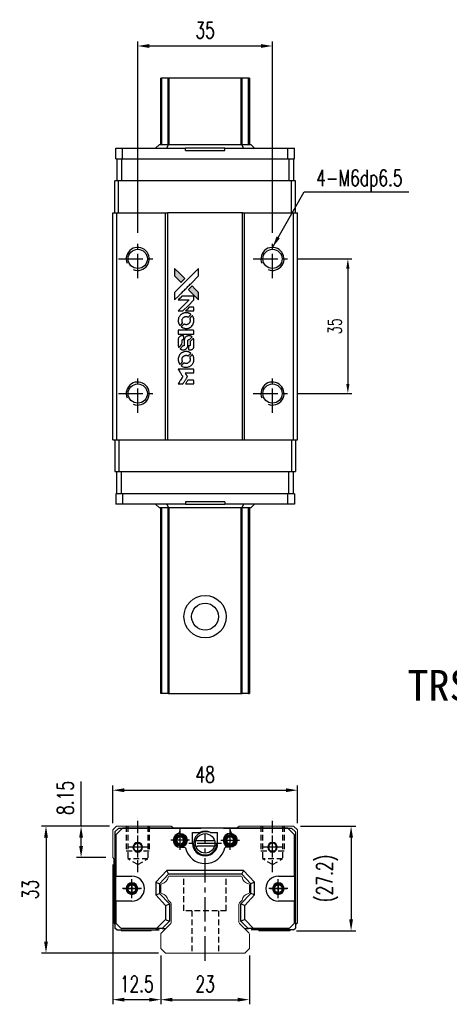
# Model space of a CAD drawing. Header units: millimetres. Extents: x 300 to 605, y 283 to 544.
# Tile 1 of 2: x 300 to 411, y 288 to 544. Entities that reach past the tile are written whole.
import ezdxf
from ezdxf.enums import TextEntityAlignment as Align

# ---------------------------------------------------------------- set-up
doc = ezdxf.new("R2010")
doc.units = ezdxf.units.MM
doc.header["$PDSIZE"] = -1
doc.linetypes.add('CENTER', pattern=[10.16, 6.35, -1.27, 1.27, -1.27])
doc.linetypes.add('DASHED', pattern=[0.75, 0.5, -0.25])
for name, color, linetype in [('2', 7, 'Continuous'), ('CHA', 7, 'Continuous'), ('CL', 1, 'CENTER'), ('DIM', 4, 'Continuous'), ('HID', 2, 'DASHED'), ('OUT', 3, 'Continuous'), ('中心線', 1, 'CENTER')]:
    doc.layers.add(name, color=color, linetype=linetype)
doc.styles.add('DIM-7', font='SIMPLEX.shx', dxfattribs={"width": 0.7, "bigfont": 'chineset.shx'})
doc.styles.add('T', font='kaiu.ttf')
doc.dimstyles.new('CNS', dxfattribs={"dimtxt": 3.5, "dimasz": 2.5, "dimexe": 1, "dimexo": 1.5, "dimgap": 0.09, "dimtad": 0, "dimdsep": 46, "dimtxsty": 'DIM-7', "dimcen": 0.09, "dimclrd": 4, "dimclre": 4, "dimclrt": 4, "dimadec": 0, "dimazin": 0, "dimtfac": 1, "dimtix": 1, "dimtmove": 2, "dimatfit": 3, "dimfxl": 1, "dimtvp": 0.971429, "dimtolj": 1, "dimarcsym": 0})

# ---------------------------------------------------------------- blocks, each defined once
blk = doc.blocks.new('*D60')
at = {"layer": 'DEFPOINTS', "color": 0}
for p in [(330.53, 537.13), (330.53, 486.79), (365.53, 486.79)]:
    blk.add_point(p, dxfattribs=at)
at = {"layer": 'DIM', "color": 7, "lineweight": -2}
for p, q in [((330.53, 488.59), (330.53, 538.33)), ((365.53, 488.59), (365.53, 538.33)), ((362.53, 537.13), (333.53, 537.13))]:
    blk.add_line(p, q, dxfattribs=at)
at = {"layer": 'DIM', "color": 7}
for points in [[(333.53, 537.63), (333.53, 536.63), (330.53, 537.13)], [(362.53, 537.63), (362.53, 536.63), (365.53, 537.13)]]:
    blk.add_solid(points, dxfattribs=at)
at = {"layer": 'DIM', "color": 7, "insert": (348.03, 541.21), "char_height": 4.2, "attachment_point": 5, "style": 'DIM-7'}
blk.add_mtext('\\A1;35', dxfattribs=at)
blk = doc.blocks.new('*D61')
at = {"layer": 'DEFPOINTS', "color": 0}
for p in [(372.03, 343.67), (324.03, 333.34), (372.03, 333.34)]:
    blk.add_point(p, dxfattribs=at)
at = {"layer": 'DIM', "color": 7, "lineweight": -2}
for p, q in [((324.03, 335.14), (324.03, 344.87)), ((327.03, 343.67), (369.03, 343.67)), ((372.03, 335.14), (372.03, 344.87))]:
    blk.add_line(p, q, dxfattribs=at)
at = {"layer": 'DIM', "color": 7}
for points in [[(327.03, 344.17), (327.03, 343.17), (324.03, 343.67)], [(369.03, 344.17), (369.03, 343.17), (372.03, 343.67)]]:
    blk.add_solid(points, dxfattribs=at)
at = {"layer": 'DIM', "color": 7, "insert": (348.03, 347.75), "char_height": 4.2, "attachment_point": 5, "style": 'DIM-7'}
blk.add_mtext('\\A1;48', dxfattribs=at)
blk = doc.blocks.new('*D62')
at = {"layer": 'DEFPOINTS', "color": 0}
for p in [(325.03, 334.34), (315.81, 326.19), (324.03, 326.19)]:
    blk.add_point(p, dxfattribs=at)
at = {"layer": 'DIM', "color": 7, "lineweight": -2}
for p, q in [((315.81, 334.34), (315.81, 345.96)), ((323.23, 334.34), (314.61, 334.34)), ((315.81, 329.19), (315.81, 331.34)), ((322.23, 326.19), (314.61, 326.19))]:
    blk.add_line(p, q, dxfattribs=at)
at = {"layer": 'DIM', "color": 7}
for points in [[(315.31, 331.34), (316.31, 331.34), (315.81, 334.34)], [(315.31, 329.19), (316.31, 329.19), (315.81, 326.19)]]:
    blk.add_solid(points, dxfattribs=at)
at = {"layer": 'DIM', "color": 7, "insert": (311.73, 341.65), "char_height": 4.2, "attachment_point": 5, "rotation": 90, "style": 'DIM-7'}
blk.add_mtext('\\A1;8.15', dxfattribs=at)
blk = doc.blocks.new('*D63')
at = {"layer": 'DEFPOINTS', "color": 0}
for p in [(325.03, 334.34), (306.7, 301.34), (337.75, 301.34)]:
    blk.add_point(p, dxfattribs=at)
at = {"layer": 'DIM', "color": 7, "lineweight": -2}
for p, q in [((323.23, 334.34), (305.5, 334.34)), ((306.7, 331.34), (306.7, 304.34)), ((335.95, 301.34), (305.5, 301.34))]:
    blk.add_line(p, q, dxfattribs=at)
at = {"layer": 'DIM', "color": 7}
for points in [[(306.2, 331.34), (307.2, 331.34), (306.7, 334.34)], [(306.2, 304.34), (307.2, 304.34), (306.7, 301.34)]]:
    blk.add_solid(points, dxfattribs=at)
at = {"layer": 'DIM', "color": 7, "insert": (302.62, 317.84), "char_height": 4.2, "attachment_point": 5, "rotation": 90, "style": 'DIM-7'}
blk.add_mtext('\\A1;33', dxfattribs=at)
blk = doc.blocks.new('*D64')
at = {"layer": 'DEFPOINTS', "color": 0}
for p in [(371.03, 334.34), (369.98, 307.14), (385.95, 307.14)]:
    blk.add_point(p, dxfattribs=at)
at = {"layer": 'DIM', "color": 7, "lineweight": -2}
for p, q in [((372.83, 334.34), (387.15, 334.34)), ((385.95, 331.34), (385.95, 310.14)), ((371.78, 307.14), (387.15, 307.14))]:
    blk.add_line(p, q, dxfattribs=at)
at = {"layer": 'DIM', "color": 7}
for points in [[(385.45, 331.34), (386.45, 331.34), (385.95, 334.34)], [(385.45, 310.14), (386.45, 310.14), (385.95, 307.14)]]:
    blk.add_solid(points, dxfattribs=at)
at = {"layer": 'DIM', "color": 7, "insert": (379.74, 320.74), "char_height": 4.2, "attachment_point": 5, "rotation": 90, "style": 'DIM-7'}
blk.add_mtext('\\A1;(27.2)', dxfattribs=at)
blk = doc.blocks.new('*D65')
at = {"layer": 'DEFPOINTS', "color": 0}
for p in [(336.53, 302.54), (359.53, 302.54), (359.53, 289.22)]:
    blk.add_point(p, dxfattribs=at)
at = {"layer": 'DIM', "color": 7, "lineweight": -2}
for p, q in [((336.53, 300.74), (336.53, 288.02)), ((359.53, 300.74), (359.53, 288.02)), ((339.53, 289.22), (356.53, 289.22))]:
    blk.add_line(p, q, dxfattribs=at)
at = {"layer": 'DIM', "color": 7}
for points in [[(339.53, 289.72), (339.53, 288.72), (336.53, 289.22)], [(356.53, 289.72), (356.53, 288.72), (359.53, 289.22)]]:
    blk.add_solid(points, dxfattribs=at)
at = {"layer": 'DIM', "color": 7, "insert": (348.03, 293.3), "char_height": 4.2, "attachment_point": 5, "style": 'DIM-7'}
blk.add_mtext('\\A1;23', dxfattribs=at)
blk = doc.blocks.new('*D66')
at = {"layer": 'DEFPOINTS', "color": 0}
for p in [(324.03, 326.19), (336.53, 302.54), (324.03, 289.22)]:
    blk.add_point(p, dxfattribs=at)
at = {"layer": 'DIM', "color": 7, "lineweight": -2}
for p, q in [((324.03, 324.39), (324.03, 288.02)), ((336.53, 300.74), (336.53, 288.02)), ((333.53, 289.22), (327.03, 289.22))]:
    blk.add_line(p, q, dxfattribs=at)
at = {"layer": 'DIM', "color": 7}
for points in [[(327.03, 289.72), (327.03, 288.72), (324.03, 289.22)], [(333.53, 289.72), (333.53, 288.72), (336.53, 289.22)]]:
    blk.add_solid(points, dxfattribs=at)
at = {"layer": 'DIM', "color": 7, "insert": (330.28, 293.3), "char_height": 4.2, "attachment_point": 5, "style": 'DIM-7'}
blk.add_mtext('\\A1;12.5', dxfattribs=at)
blk = doc.blocks.new('*D111')
at = {"layer": 'DEFPOINTS', "color": 0}
for p in [(370.53, 481.79), (370.53, 446.79), (385.11, 446.79)]:
    blk.add_point(p, dxfattribs=at)
at = {"layer": 'DIM', "color": 7, "lineweight": -2}
for p, q in [((372.03, 481.79), (386.11, 481.79)), ((385.11, 479.29), (385.11, 449.29)), ((372.03, 446.79), (386.11, 446.79))]:
    blk.add_line(p, q, dxfattribs=at)
at = {"layer": 'DIM', "color": 7}
for points in [[(384.69, 479.29), (385.53, 479.29), (385.11, 481.79)], [(384.69, 449.29), (385.53, 449.29), (385.11, 446.79)]]:
    blk.add_solid(points, dxfattribs=at)
at = {"layer": 'DIM', "color": 7, "insert": (381.71, 464.29), "char_height": 3.5, "attachment_point": 5, "rotation": 90, "style": 'DIM-7'}
blk.add_mtext('\\A1;35', dxfattribs=at)
blk = doc.blocks.new('MOSIONX logo(完整正式版)')
h = blk.add_hatch(color=22)
h.dxf.hatch_style = 1
h.paths.add_polyline_path([(340.1, 479.3), (340.1, 478.33), (340.1, 477.36), (340.94, 476.52, 0.000288), (341.26, 476.2, 0.000479), (341.54, 475.93, 0.000013), (341.78, 475.69, 0.197177), (341.79, 475.69, 0.197497), (341.79, 475.69, 0.00004), (341.93, 475.83, 0.000834), (342.09, 475.98, 0.000506), (342.27, 476.17), (342.75, 476.65), (341.43, 477.97)])
h.paths.add_polyline_path([(344.64, 474.76), (344.16, 474.28, 0.000476), (343.97, 474.09, 0.000789), (343.82, 473.93, 0.000035), (343.68, 473.79, 0.19758), (343.68, 473.79, 0.198396), (343.68, 473.79, 0.000019), (343.87, 473.59, 0.000582), (344.08, 473.38, 0.000351), (344.33, 473.13, 0.000108), (345.4, 472.07, 0.000692), (345.94, 471.53, 0.000077), (346.31, 471.16, 0.197527), (346.33, 471.16, 0.410181), (346.33, 471.16, 0.000493), (346.33, 471.36, 0.002424), (346.34, 471.64, 0.000529), (346.34, 472.11), (346.34, 473.06), (345.49, 473.91)])
at = {"color": 22}
for points in [[(340.94, 476.52, 0.000288), (341.26, 476.2, 0.000479), (341.54, 475.93, 0.000013), (341.78, 475.69, 0.197177), (341.79, 475.69, 0.197497), (341.79, 475.69, 0.00004), (341.93, 475.83, 0.000836), (342.09, 475.98, 0.000505), (342.27, 476.17), (342.75, 476.65), (341.43, 477.97), (340.1, 479.3), (340.1, 478.33), (340.1, 477.36)], [(341.26, 472.3, -0.000056), (341.85, 472.88, -0.000021), (342.66, 473.69, -0.000021), (343.55, 474.58, -0.000025), (344.38, 475.41), (346.34, 477.36), (346.33, 478.32), (346.33, 479.29), (345.02, 477.99, 0.000274), (344.39, 477.36, 0.000123), (343.57, 476.54, 0.000121), (342.69, 475.67, 0.000165), (341.9, 474.88), (340.1, 473.08), (340.1, 472.11), (340.1, 471.13)], [(344.33, 473.13, 0.000108), (345.4, 472.07, 0.000692), (345.94, 471.53, 0.000077), (346.31, 471.16, 0.197527), (346.33, 471.16, 0.410182), (346.33, 471.16, 0.000493), (346.33, 471.36, 0.002424), (346.34, 471.64, 0.000529), (346.34, 472.11), (346.34, 473.06), (345.49, 473.91), (344.64, 474.76), (344.16, 474.28, 0.000476), (343.97, 474.09, 0.000789), (343.82, 473.93, 0.000035), (343.68, 473.79, 0.19758), (343.68, 473.79, 0.198396), (343.68, 473.79, 0.000019), (343.87, 473.59, 0.000582), (344.08, 473.38, 0.000351)], [(341.64, 468.27), (342.26, 468.27), (343.7, 469.7), (345.13, 471.14), (345.13, 471.54, 0.0008), (345.13, 471.8, 0.010795), (345.13, 471.9, 0.030495), (345.12, 471.95, 0.080372), (345.11, 471.98, 0.03816), (345.09, 472.02, 0.041799), (345.06, 472.05, 0.042486), (345.03, 472.07, 0.042078), (345, 472.09, 0.099276), (344.95, 472.1, 0.003302), (344.75, 472.1, 0.002586), (344.4, 472.1, 0.000204), (343.47, 472.1), (341.98, 472.1), (341.51, 471.62), (341.03, 471.14), (342.46, 471.14), (343.89, 471.13), (342.47, 469.73, 0.000253), (341.93, 469.19, 0.000412), (341.47, 468.73, 0.000041), (341.06, 468.31, 0.041338), (341.04, 468.29), (341.02, 468.27)], [(344.05, 468.27), (345.14, 468.27), (345.13, 468.67), (345.13, 469.07), (345.1, 469.12, 0.03146), (345.09, 469.14, 0.026444), (345.07, 469.16, 0.026444), (345.05, 469.18, 0.031457), (345.03, 469.2), (344.98, 469.23), (344.44, 469.23), (343.91, 469.23), (343.44, 468.76, 0.000745), (343.26, 468.57, 0.001228), (343.11, 468.42, 0.000087), (342.97, 468.28, 0.195134), (342.97, 468.27, 0.412117), (342.97, 468.27, 0.000048), (343.29, 468.27, 0.00109), (343.64, 468.27, 0.000653)], [(341.05, 465.52, 0.023681), (341.08, 465.35, 0.022402), (341.12, 465.18, 0.021929), (341.18, 465.01, 0.020503), (341.25, 464.85, 0.013745), (341.3, 464.75, 0.009767), (341.37, 464.65, 0.009658), (341.43, 464.55, 0.027804), (341.47, 464.49), (341.49, 464.47), (341.79, 464.77, 0.002053), (341.94, 464.91, 0.006738), (342.03, 465.01, 0.007826), (342.09, 465.08, 0.063909), (342.12, 465.11, 0.061532), (342.14, 465.17, 0.068674), (342.14, 465.22, 0.052072), (342.13, 465.29, 0.019648), (342.1, 465.38, -0.018366), (342.07, 465.48, -0.0288), (342.05, 465.58, -0.029061), (342.04, 465.68, -0.019155), (342.04, 465.79, -0.053809), (342.07, 466.03, -0.058833), (342.16, 466.25, -0.058566), (342.29, 466.44, -0.052525), (342.47, 466.61, -0.044733), (342.63, 466.7, -0.040573), (342.8, 466.77, -0.041123), (342.98, 466.81, -0.04951), (343.15, 466.81, -0.017369), (343.23, 466.81, -0.024255), (343.3, 466.79, -0.023787), (343.37, 466.77, -0.015798), (343.45, 466.74, 0.010631), (343.5, 466.72, 0.033653), (343.54, 466.71, 0.037806), (343.57, 466.71, 0.016307), (343.61, 466.71, 0.068179), (343.7, 466.72, 0.095747), (343.77, 466.76, 0.033418), (343.86, 466.84, 0.002133), (344.12, 467.1, 0.001452), (344.26, 467.24, 0.012393), (344.32, 467.31, 0.020479), (344.35, 467.35, 0.344362), (344.35, 467.37, 0.074287), (344.32, 467.4, 0.005454), (344.21, 467.47, 0.008391), (344.09, 467.54, 0.017097), (344, 467.59, 0.027375), (343.8, 467.67, 0.02835), (343.6, 467.73, 0.027723), (343.39, 467.77, 0.023913), (343.17, 467.79, 0.027047), (342.9, 467.78, 0.031685), (342.65, 467.74, 0.032425), (342.41, 467.68, 0.031013), (342.18, 467.58, 0.037914), (341.9, 467.42, 0.040153), (341.66, 467.22, 0.039834), (341.45, 466.98, 0.036173), (341.28, 466.7, 0.040752), (341.16, 466.43, 0.035885), (341.08, 466.14, 0.035491), (341.05, 465.83, 0.037615)], [(341.89, 464.09, 0.018008), (341.98, 464.03, 0.009842), (342.09, 463.96, 0.009807), (342.2, 463.9, 0.015716), (342.31, 463.86, 0.048467), (342.67, 463.74, 0.045841), (343.06, 463.7, 0.046006), (343.45, 463.72, 0.049638), (343.82, 463.82, 0.064819), (344.29, 464.07, 0.06695), (344.68, 464.44, 0.066691), (344.96, 464.89, 0.063505), (345.12, 465.41, 0.03135), (345.14, 465.55, 0.010439), (345.14, 465.74, 0.010391), (345.14, 465.94, 0.032408), (345.12, 466.07, 0.015696), (345.09, 466.22, 0.018095), (345.05, 466.37, 0.018551), (345, 466.51, 0.018352), (344.94, 466.64, 0.015568), (344.89, 466.73, 0.009832), (344.83, 466.83, 0.009795), (344.77, 466.93, 0.023727), (344.72, 466.99), (344.7, 467.02), (344.4, 466.72, 0.001528), (344.23, 466.56, 0.010022), (344.15, 466.47, 0.019586), (344.11, 466.42, 0.061865), (344.08, 466.38, 0.055054), (344.06, 466.31, 0.061607), (344.05, 466.25, 0.048725), (344.07, 466.18, 0.020221), (344.09, 466.08, -0.017722), (344.12, 465.97, -0.02685), (344.14, 465.88, -0.02759), (344.15, 465.79, -0.020233), (344.15, 465.69, -0.04793), (344.12, 465.49, -0.048386), (344.06, 465.3, -0.047866), (343.95, 465.13, -0.044964), (343.82, 464.98, -0.04333), (343.66, 464.85, -0.050921), (343.49, 464.75, -0.051473), (343.3, 464.7, -0.0459), (343.1, 464.68, -0.019014), (343.01, 464.68, -0.024114), (342.92, 464.7, -0.025081), (342.83, 464.71, -0.023892), (342.75, 464.74, 0.008624), (342.68, 464.77, 0.026486), (342.64, 464.78, 0.035074), (342.6, 464.79, 0.02756), (342.56, 464.79, 0.087163), (342.49, 464.77, 0.073291), (342.42, 464.74, 0.028074), (342.33, 464.66, 0.002594), (342.12, 464.44), (341.81, 464.14)], [(343.09, 462.26), (345.13, 462.26), (345.13, 462.66), (345.13, 463.06), (345.11, 463.11, 0.071429), (345.08, 463.15, 0.054799), (345.04, 463.19, 0.053585), (344.99, 463.21, 0.060698), (344.94, 463.23, 0.033975), (344.85, 463.23, 0.000112), (343.81, 463.23, 0.000726), (342.8, 463.23, 0.001084), (341.91, 463.22), (341.04, 463.22), (341.04, 462.74), (341.04, 462.26)], [(341.05, 459.27, 0.018538), (341.06, 459.21, 0.010695), (341.07, 459.13, 0.01068), (341.09, 459.06, 0.017678), (341.11, 459, 0.013849), (341.13, 458.93, 0.011814), (341.16, 458.86, 0.004513), (341.19, 458.79, 0.290035), (341.2, 458.79, 0.196418), (341.21, 458.79, 0.000124), (341.33, 458.91, 0.001477), (341.46, 459.04, 0.000898), (341.62, 459.19), (342.02, 459.6), (342.03, 460.11, -0.001471), (342.03, 460.5, -0.028714), (342.04, 460.62, -0.097073), (342.06, 460.68, -0.084199), (342.11, 460.74, -0.042698), (342.14, 460.77, -0.053912), (342.18, 460.79, -0.051004), (342.22, 460.8, -0.032967), (342.28, 460.8, 0.00807), (342.3, 460.8, 0.003023), (342.34, 460.8, 0.002994), (342.38, 460.8, 0.003629), (342.41, 460.81), (342.5, 460.81), (342.5, 461.2, 0.001618), (342.5, 461.39, 0.005206), (342.5, 461.51, 0.00535), (342.5, 461.6, 0.060675), (342.49, 461.63, 0.048484), (342.48, 461.65, 0.02389), (342.47, 461.67, 0.022812), (342.45, 461.7, 0.02462), (342.44, 461.72, 0.061781), (342.39, 461.76, 0.080179), (342.33, 461.78, 0.048561), (342.26, 461.79, 0.010021), (342.12, 461.79, 0.016602), (341.94, 461.78, 0.031409), (341.79, 461.77, 0.036474), (341.67, 461.73, 0.03439), (341.54, 461.68, 0.065928), (341.35, 461.54, 0.069066), (341.2, 461.37, 0.065697), (341.1, 461.15, 0.051559), (341.05, 460.89, 0.020904), (341.05, 460.75, 0.000451), (341.04, 460.08, 0.000419), (341.04, 459.4, 0.022759)], [(341.58, 458.37, 0.023289), (341.68, 458.31, 0.026845), (341.77, 458.26, 0.026047), (341.88, 458.22, 0.019751), (342, 458.19, 0.013249), (342.07, 458.17, 0.025169), (342.12, 458.17, 0.016532), (342.19, 458.16, 0.002937), (342.32, 458.16, 0.003317), (342.44, 458.16, 0.011808), (342.51, 458.17, 0.01777), (342.57, 458.17, 0.021476), (342.62, 458.18, 0.04325), (342.83, 458.25, 0.045753), (343.03, 458.35, 0.04649), (343.2, 458.49, 0.047672), (343.35, 458.65, 0.025315), (343.39, 458.72, 0.015208), (343.44, 458.81, 0.01512), (343.48, 458.9, 0.022488), (343.51, 458.98, 0.027857), (343.55, 459.11, 0.034138), (343.56, 459.24, 0.014286), (343.57, 459.42, 0.00124), (343.57, 459.9, -0.00103), (343.57, 460.2, -0.002552), (343.57, 460.41, -0.001594), (343.58, 460.58, -0.047676), (343.58, 460.62, -0.085307), (343.61, 460.69, -0.097789), (343.66, 460.74, -0.085947), (343.73, 460.78, -0.051339), (343.83, 460.8, 0.014634), (343.86, 460.8, 0.015028), (343.89, 460.8, 0.014927), (343.92, 460.81, 0.059415), (343.93, 460.82, 0.070595), (343.97, 460.84, 0.00028), (344.31, 461.18, 0.000111), (344.66, 461.53, 0.200239), (344.67, 461.54, 0.268906), (344.66, 461.55, 0.001866), (344.58, 461.6, 0.007532), (344.5, 461.64, 0.017818), (344.43, 461.67, 0.013256), (344.36, 461.7, 0.011636), (344.29, 461.73, 0.011528), (344.22, 461.75, 0.012303), (344.14, 461.77, 0.0423), (344.03, 461.78, 0.013657), (343.85, 461.79, 0.013857), (343.68, 461.78, 0.037428), (343.55, 461.76, 0.014927), (343.47, 461.74, 0.0122), (343.39, 461.72, 0.012518), (343.31, 461.69, 0.023062), (343.24, 461.66, 0.065961), (343.01, 461.5, 0.06055), (342.82, 461.29, 0.059676), (342.69, 461.03, 0.060497), (342.62, 460.75, 0.025683), (342.61, 460.69, 0.001528), (342.61, 460.51, 0.002124), (342.61, 460.28, 0.001173), (342.61, 460, -0.000809), (342.61, 459.51, -0.017164), (342.6, 459.36, -0.063931), (342.59, 459.29, -0.108429), (342.55, 459.23, -0.052941), (342.51, 459.2, -0.063675), (342.47, 459.18, -0.050562), (342.42, 459.17, -0.020337), (342.35, 459.16, 0.009897), (342.31, 459.16, 0.016482), (342.27, 459.15, 0.019019), (342.24, 459.14, 0.06043), (342.22, 459.14, 0.076267), (342.18, 459.11, 0.00054), (341.86, 458.78, 0.000307), (341.54, 458.46, 0.142594), (341.52, 458.43, 0.232419), (341.52, 458.42, 0.022995), (341.54, 458.41, 0.024627), (341.56, 458.39, 0.015407)], [(343.69, 458.32, 0.065483), (343.72, 458.27, 0.053271), (343.75, 458.23, 0.052018), (343.8, 458.19, 0.0556), (343.85, 458.17, 0.036839), (343.88, 458.16, 0.026922), (343.92, 458.16, 0.016905), (343.97, 458.15, 0.004317), (344.06, 458.15, 0.016369), (344.23, 458.16, 0.029936), (344.38, 458.18, 0.03418), (344.5, 458.21, 0.031327), (344.63, 458.26, 0.046935), (344.78, 458.35, 0.054053), (344.9, 458.47, 0.053701), (345, 458.61, 0.045364), (345.07, 458.77, 0.032479), (345.11, 458.92, 0.03386), (345.13, 459.07, 0.013578), (345.13, 459.3, 0.001155), (345.13, 459.9, 0.000413), (345.13, 460.41, 0.005008), (345.13, 460.61, 0.013199), (345.12, 460.72, 0.033956), (345.11, 460.8, 0.013909), (345.09, 460.88, 0.010864), (345.06, 460.97, 0.010938), (345.03, 461.05, 0.028702), (345.01, 461.11), (344.99, 461.15), (344.57, 460.74), (344.15, 460.33), (344.15, 459.85, -0.001504), (344.15, 459.64, -0.00328), (344.15, 459.48, -0.001901), (344.15, 459.36, -0.061333), (344.14, 459.33, -0.063621), (344.12, 459.29, -0.048633), (344.1, 459.25, -0.046769), (344.06, 459.21, -0.047961), (344.02, 459.18, -0.02678), (343.98, 459.17, -0.050957), (343.95, 459.16, -0.029398), (343.91, 459.15, -0.00401), (343.82, 459.15), (343.68, 459.15), (343.68, 458.76, 0.001061), (343.68, 458.53, 0.009147), (343.68, 458.42, 0.020721), (343.68, 458.36, 0.051619)], [(341.05, 455.44, 0.024131), (341.08, 455.27, 0.022344), (341.12, 455.09, 0.021883), (341.19, 454.92, 0.020884), (341.26, 454.74, 0.010669), (341.31, 454.65, 0.010389), (341.37, 454.55, 0.010913), (341.42, 454.46, 0.022227), (341.47, 454.4), (341.49, 454.38), (341.8, 454.69, 0.002452), (341.91, 454.81, 0.003628), (342.02, 454.91, 0.001662), (342.1, 455.01, 0.070159), (342.12, 455.03, 0.047671), (342.12, 455.05, 0.018624), (342.13, 455.07, 0.017921), (342.14, 455.1, 0.018804), (342.14, 455.13, 0.018255), (342.14, 455.17, 0.041312), (342.14, 455.2, 0.037164), (342.13, 455.23, 0.012342), (342.11, 455.27, -0.015101), (342.07, 455.37, -0.035998), (342.05, 455.45, -0.033244), (342.04, 455.54, -0.011249), (342.04, 455.66, -0.004059), (342.04, 455.76, -0.019693), (342.04, 455.82, -0.027943), (342.05, 455.87, -0.014411), (342.07, 455.93, -0.033089), (342.11, 456.07, -0.033887), (342.18, 456.2, -0.034021), (342.26, 456.32, -0.033942), (342.36, 456.42, -0.02816), (342.47, 456.52, -0.035032), (342.58, 456.59, -0.035269), (342.71, 456.65, -0.029196), (342.84, 456.7, -0.037862), (343, 456.73, -0.043657), (343.16, 456.73, -0.043064), (343.31, 456.71, -0.035184), (343.47, 456.65, 0.033699), (343.54, 456.63, 0.052815), (343.61, 456.62, 0.059167), (343.67, 456.63, 0.058972), (343.73, 456.65, 0.059208), (343.78, 456.67, 0.021125), (343.83, 456.72, 0.008691), (343.93, 456.82, 0.000851), (344.16, 457.05, 0.001873), (344.27, 457.17, 0.013884), (344.33, 457.22, 0.022355), (344.35, 457.26, 0.341453), (344.35, 457.27, 0.073011), (344.32, 457.3, 0.004587), (344.21, 457.37, 0.00748), (344.1, 457.44, 0.016837), (344.01, 457.49, 0.028606), (343.8, 457.59, 0.031352), (343.58, 457.65, 0.031004), (343.36, 457.69, 0.0268), (343.12, 457.7, 0.026698), (342.86, 457.69, 0.03002), (342.62, 457.65, 0.030357), (342.39, 457.58, 0.028554), (342.16, 457.48, 0.062944), (341.74, 457.2, 0.062206), (341.4, 456.82, 0.062448), (341.17, 456.38, 0.064355), (341.05, 455.89, 0.017377), (341.05, 455.79, 0.008369), (341.04, 455.67, 0.008367), (341.05, 455.54, 0.01757)], [(341.88, 454, 0.064158), (342.36, 453.75, 0.06356), (342.88, 453.62, 0.064004), (343.42, 453.63, 0.066747), (343.93, 453.78, 0.04321), (344.24, 453.95, 0.044737), (344.52, 454.18, 0.044901), (344.76, 454.45, 0.044184), (344.94, 454.75, 0.026293), (345.04, 454.99, 0.033344), (345.1, 455.21, 0.033227), (345.13, 455.45, 0.025815), (345.14, 455.7, 0.023119), (345.12, 455.95, 0.031044), (345.08, 456.16, 0.031337), (345.02, 456.37, 0.024258), (344.92, 456.59, 0.015622), (344.88, 456.67, 0.008495), (344.82, 456.76, 0.008415), (344.77, 456.85, 0.020814), (344.72, 456.91), (344.7, 456.94), (344.4, 456.65, 0.002843), (344.18, 456.43, 0.033917), (344.1, 456.33, 0.087906), (344.07, 456.27, 0.073302), (344.06, 456.19, 0.022047), (344.06, 456.15, 0.026465), (344.06, 456.11, 0.022233), (344.07, 456.07, 0.009985), (344.09, 456.02, -0.039011), (344.14, 455.83, -0.044398), (344.15, 455.64, -0.045096), (344.13, 455.46, -0.04265), (344.08, 455.28, -0.071154), (343.94, 455.02, -0.068827), (343.73, 454.81, -0.068713), (343.48, 454.67, -0.070507), (343.19, 454.6, -0.028605), (343.07, 454.6, -0.031418), (342.95, 454.61, -0.031044), (342.84, 454.63, -0.02668), (342.72, 454.67, 0.038913), (342.65, 454.69, 0.043732), (342.58, 454.7, 0.047754), (342.51, 454.7, 0.075756), (342.46, 454.68, 0.07294), (342.43, 454.66, 0.003456), (342.35, 454.59, 0.005023), (342.25, 454.49, 0.002422), (342.12, 454.36, 0.000819), (342, 454.25, 0.001349), (341.9, 454.15, 0.0001), (341.82, 454.06, 0.205335), (341.82, 454.06, 0.219821), (341.82, 454.05, 0.002494), (341.84, 454.04, 0.007089), (341.86, 454.02, 0.004494)], [(341.65, 449.29), (342.27, 449.29), (342.37, 449.46, -0.000297), (342.44, 449.56, -0.000037), (342.58, 449.79, -0.000043), (342.74, 450.05, -0.000036), (342.92, 450.34, 0.000044), (343.09, 450.62, 0.000063), (343.24, 450.87, 0.000035), (343.37, 451.08, 0.0009), (343.4, 451.14), (343.45, 451.22), (343.39, 451.33, 0.001175), (343.35, 451.39, 0.000208), (343.28, 451.51, 0.000225), (343.19, 451.65, 0.000203), (343.1, 451.79, -0.000711), (343.02, 451.92, -0.001119), (342.95, 452.04, -0.000263), (342.88, 452.14, -0.04589), (342.88, 452.15, -0.519312), (342.88, 452.16, -0.001914), (343.05, 452.17, -0.003124), (343.32, 452.17, -0.000285), (344, 452.17), (345.13, 452.17), (345.13, 452.56, 0.001727), (345.13, 452.85, 0.025279), (345.13, 452.94, 0.073886), (345.11, 453, 0.07426), (345.08, 453.05, 0.03264), (345.07, 453.07, 0.01784), (345.05, 453.08, 0.017712), (345.03, 453.09, 0.026854), (345.02, 453.11), (344.98, 453.13), (343, 453.13), (341.03, 453.13), (341.05, 453.11, -0.004595), (341.05, 453.09, -0.00016), (341.09, 453.03, -0.000298), (341.14, 452.96, -0.000208), (341.19, 452.88, 0.000986), (341.33, 452.65, 0.00025), (341.57, 452.27, 0.000268), (341.83, 451.86, 0.000436), (342.04, 451.52, -0.002932), (342.11, 451.4, -0.004718), (342.17, 451.3, -0.001113), (342.22, 451.22, -0.227179), (342.22, 451.21, -0.045982), (342.22, 451.2, -0.000145), (342.15, 451.08, -0.000825), (342.07, 450.95, -0.000517), (341.97, 450.8, 0.000056), (341.65, 450.28, 0.000289), (341.47, 449.99, 0.000481), (341.34, 449.78, 0.000418), (341.2, 449.55), (341.03, 449.29)], [(344.05, 449.29), (345.13, 449.29), (345.13, 449.68, 0.000842), (345.13, 449.94, 0.010591), (345.13, 450.03, 0.028995), (345.13, 450.08, 0.069543), (345.11, 450.12, 0.051063), (345.09, 450.16, 0.039932), (345.06, 450.19, 0.039414), (345.03, 450.22, 0.045845), (344.99, 450.24, 0.094811), (344.95, 450.25, 0.007124), (344.85, 450.25, 0.004713), (344.67, 450.25, 0.000534), (344.25, 450.25), (343.55, 450.25), (343.49, 450.15, 0.000828), (343.31, 449.86, 0.000879), (343.13, 449.58, 0.000048), (342.96, 449.3, 0.137596), (342.96, 449.29, 0.413028), (342.96, 449.29, 0.000016), (343.28, 449.29, 0.000623), (343.63, 449.29, 0.000374)]]:
    blk.add_lwpolyline(points, format="xyb", close=True, dxfattribs=at)

msp = doc.modelspace()

# ---------------------------------------------------------------- linework, layer by layer
at = {"color": 7, "linetype": 'Continuous', "lineweight": 25}
for p, q in [((336.532, 511.537), (336.532, 528.787)), ((336.775, 511.537), (336.775, 528.787)), ((338.708, 528.787), (338.412, 528.787)), ((338.412, 511.537), (338.412, 528.787)), ((357.355, 528.787), (338.708, 528.787)), ((338.708, 511.537), (338.708, 528.787)), ((357.652, 528.787), (357.355, 528.787)), ((357.355, 511.537), (357.355, 528.787)), ((357.652, 511.537), (357.652, 528.787)), ((359.288, 511.537), (359.288, 528.787)), ((359.532, 528.787), (359.532, 511.537)), ((324.808, 507.837), (324.808, 510.537)), ((324.808, 510.537), (326.59, 510.537)), ((326.59, 507.837), (326.59, 510.537)), ((326.59, 510.537), (342.912, 510.537)), ((335.183, 510.537), (336.183, 511.537)), ((336.183, 511.537), (338.518, 511.537)), ((338.083, 510.537), (338.518, 511.537)), ((338.518, 511.537), (357.548, 511.537)), ((342.912, 509.937), (342.912, 510.537)), ((353.154, 510.537), (342.912, 510.537)), ((342.912, 509.937), (353.154, 509.937)), ((353.154, 509.937), (353.154, 510.537)), ((353.154, 510.537), (369.476, 510.537)), ((357.983, 510.537), (357.548, 511.537)), ((357.548, 511.537), (359.883, 511.537)), ((360.883, 510.537), (359.883, 511.537)), ((369.476, 507.837), (369.476, 510.537)), ((369.476, 510.537), (371.258, 510.537)), ((371.258, 507.837), (371.258, 510.537)), ((324.808, 507.837), (325.083, 507.837)), ((325.083, 507.837), (325.083, 502.087)), ((325.083, 507.837), (326.283, 507.837)), ((326.283, 507.837), (326.283, 502.087)), ((326.283, 507.837), (326.289, 507.837)), ((326.289, 507.837), (326.59, 507.837)), ((326.59, 507.837), (369.476, 507.837)), ((369.476, 507.837), (369.777, 507.837)), ((369.777, 507.837), (369.783, 507.837)), ((369.783, 507.837), (369.783, 502.087)), ((369.783, 507.837), (370.983, 507.837)), ((370.983, 507.837), (371.258, 507.837)), ((370.983, 507.837), (370.983, 502.087)), ((324.572, 493.787), (324.572, 502.087)), ((325.572, 502.087), (324.572, 502.087)), ((325.572, 493.787), (325.572, 502.087)), ((370.472, 502.087), (325.572, 502.087)), ((370.472, 493.787), (370.472, 502.087)), ((371.472, 502.087), (370.472, 502.087)), ((371.472, 493.787), (371.472, 502.087)), ((324.032, 434.787), (324.032, 493.787)), ((324.032, 493.787), (325.082, 493.787)), ((325.082, 434.787), (325.082, 493.787)), ((325.082, 493.787), (337.782, 493.787)), ((337.782, 434.787), (337.782, 493.787)), ((337.782, 493.787), (338.232, 493.787)), ((357.832, 493.787), (338.232, 493.787)), ((338.332, 434.787), (338.332, 493.787)), ((357.732, 434.787), (357.732, 493.787)), ((357.832, 493.787), (358.282, 493.787)), ((358.282, 434.787), (358.282, 493.787)), ((358.282, 493.787), (370.982, 493.787)), ((370.982, 434.787), (370.982, 493.787)), ((370.982, 493.787), (372.032, 493.787)), ((372.032, 434.787), (372.032, 493.787)), ((372.032, 434.787), (372.032, 493.787)), ((372.032, 493.787), (372.032, 493.787)), ((324.032, 434.787), (325.082, 434.787)), ((324.592, 434.787), (324.592, 426.487)), ((325.082, 434.787), (337.782, 434.787)), ((325.592, 434.787), (325.592, 426.487)), ((337.782, 434.787), (338.232, 434.787)), ((338.232, 434.787), (357.832, 434.787)), ((357.832, 434.787), (358.282, 434.787)), ((358.282, 434.787), (370.982, 434.787)), ((370.492, 434.787), (370.492, 426.487)), ((370.982, 434.787), (372.032, 434.787)), ((371.492, 434.787), (371.492, 426.487)), ((372.032, 434.787), (372.032, 434.787)), ((324.592, 426.487), (325.592, 426.487)), ((325.08, 420.737), (325.08, 426.487)), ((325.592, 426.487), (370.492, 426.487)), ((326.28, 420.737), (326.28, 426.487)), ((369.78, 420.737), (369.78, 426.487)), ((370.492, 426.487), (371.492, 426.487)), ((370.98, 420.737), (370.98, 426.487)), ((324.805, 420.737), (324.805, 418.037)), ((325.08, 420.737), (324.805, 420.737)), ((326.28, 420.737), (325.08, 420.737)), ((326.286, 420.737), (326.28, 420.737)), ((326.588, 420.737), (326.286, 420.737)), ((326.588, 420.737), (326.588, 418.037)), ((369.473, 420.737), (326.588, 420.737)), ((369.473, 420.737), (369.473, 418.037)), ((369.774, 420.737), (369.473, 420.737)), ((369.78, 420.737), (369.774, 420.737)), ((370.98, 420.737), (369.78, 420.737)), ((371.255, 420.737), (370.98, 420.737)), ((371.255, 420.737), (371.255, 418.037)), ((326.588, 418.037), (324.805, 418.037)), ((342.909, 418.037), (326.588, 418.037)), ((335.18, 418.037), (336.18, 417.037)), ((338.081, 418.037), (338.515, 417.037)), ((342.909, 418.637), (342.909, 418.037)), ((353.151, 418.637), (342.909, 418.637)), ((342.909, 418.037), (353.151, 418.037)), ((353.151, 418.637), (353.151, 418.037)), ((369.473, 418.037), (353.151, 418.037)), ((357.98, 418.037), (357.545, 417.037)), ((360.88, 418.037), (359.88, 417.037)), ((371.255, 418.037), (369.473, 418.037)), ((338.515, 417.037), (336.18, 417.037)), ((336.532, 368.787), (336.532, 417.037)), ((336.775, 368.787), (336.775, 417.037)), ((338.412, 368.787), (338.412, 417.037)), ((357.545, 417.037), (338.515, 417.037)), ((338.708, 368.787), (338.708, 417.037)), ((357.355, 368.787), (357.355, 417.037)), ((359.88, 417.037), (357.545, 417.037)), ((357.652, 368.787), (357.652, 417.037)), ((359.288, 368.787), (359.288, 417.037)), ((359.532, 417.037), (359.532, 368.787)), ((338.412, 368.787), (338.708, 368.787)), ((338.708, 368.787), (357.355, 368.787)), ((357.355, 368.787), (357.652, 368.787))]:
    msp.add_line(p, q, dxfattribs=at)
for centre, radius in [((330.532, 481.787), 2.5), ((365.532, 481.787), 2.5), ((330.532, 446.787), 2.5), ((365.532, 446.787), 2.5), ((348.032, 388.787), 5.5), ((348.032, 388.787), 3.5)]:
    msp.add_circle(centre, radius, dxfattribs=at)
for centre in [(330.532, 481.787), (365.532, 481.787), (330.532, 446.787), (365.532, 446.787)]:
    msp.add_arc(centre, 3, 247.5, 202.5)
for points, knots in [([(336.775, 528.787), (336.714, 528.787), (336.649, 528.787), (336.558, 528.787), (336.534, 528.787), (336.532, 528.787)], [0, 0, 0, 0, 0.5, 0.5, 1, 1, 1, 1]), ([(338.412, 528.787), (338.39, 528.787), (338.35, 528.787), (338.213, 528.787), (338.116, 528.787), (337.85, 528.787), (337.679, 528.787), (337.269, 528.787), (337.03, 528.787), (336.775, 528.787)], [0, 0, 0, 0, 0.25, 0.25, 0.5, 0.5, 0.75, 0.75, 1, 1, 1, 1]), ([(359.288, 528.787), (359.034, 528.787), (358.794, 528.787), (358.384, 528.787), (358.214, 528.787), (357.947, 528.787), (357.85, 528.787), (357.714, 528.787), (357.674, 528.787), (357.652, 528.787)], [0, 0, 0, 0, 0.25, 0.25, 0.5, 0.5, 0.75, 0.75, 1, 1, 1, 1]), ([(359.532, 528.787), (359.53, 528.787), (359.506, 528.787), (359.414, 528.787), (359.349, 528.787), (359.288, 528.787)], [0, 0, 0, 0, 0.5, 0.5, 1, 1, 1, 1]), ([(336.775, 368.787), (336.714, 368.787), (336.649, 368.787), (336.558, 368.787), (336.534, 368.787), (336.532, 368.787)], [0, 0, 0, 0, 0.5, 0.5, 1, 1, 1, 1]), ([(338.412, 368.787), (338.39, 368.787), (338.35, 368.787), (338.213, 368.787), (338.116, 368.787), (337.85, 368.787), (337.679, 368.787), (337.269, 368.787), (337.03, 368.787), (336.775, 368.787)], [0, 0, 0, 0, 0.25, 0.25, 0.5, 0.5, 0.75, 0.75, 1, 1, 1, 1]), ([(359.288, 368.787), (359.034, 368.787), (358.794, 368.787), (358.384, 368.787), (358.214, 368.787), (357.947, 368.787), (357.85, 368.787), (357.714, 368.787), (357.674, 368.787), (357.652, 368.787)], [0, 0, 0, 0, 0.25, 0.25, 0.5, 0.5, 0.75, 0.75, 1, 1, 1, 1]), ([(359.288, 368.787), (359.355, 368.787), (359.416, 368.787), (359.504, 368.787), (359.53, 368.787), (359.532, 368.787)], [0, 0, 0, 0, 0.5, 0.5, 1, 1, 1, 1])]:
    msp.add_open_spline(points, degree=3, knots=knots, dxfattribs=at)
at = {"layer": '2', "color": 7, "linetype": 'Continuous'}
for p, q in [((325.589, 333.843), (324.589, 332.843)), ((324.589, 332.843), (324.589, 307.843)), ((326.596, 333.843), (324.814, 332.068)), ((325.589, 333.843), (346.967, 333.843)), ((369.481, 333.843), (326.596, 333.843)), ((341.539, 333.258), (341.539, 333.843)), ((352.764, 333.843), (370.489, 333.843)), ((354.539, 333.258), (354.539, 333.843)), ((371.264, 332.068), (369.481, 333.843)), ((370.489, 333.843), (371.489, 332.843)), ((371.489, 332.843), (371.489, 307.843)), ((324.814, 332.068), (324.814, 321.342)), ((344.789, 329.843), (344.789, 332.693)), ((344.789, 332.693), (346.675, 332.693)), ((345.906, 330.579), (350.172, 330.579)), ((349.402, 332.693), (351.289, 332.693)), ((351.289, 329.843), (351.289, 332.693)), ((371.264, 321.342), (371.264, 332.068)), ((341.539, 328.843), (342.722, 328.843)), ((350.006, 329.106), (346.072, 329.106)), ((354.539, 328.843), (353.355, 328.843)), ((338.089, 322.843), (335.189, 319.732)), ((338.502, 321.893), (338.089, 322.843)), ((357.988, 322.843), (338.089, 322.843)), ((357.988, 322.843), (357.575, 321.893)), ((360.889, 319.732), (357.988, 322.843)), ((324.814, 321.342), (329.027, 321.342)), ((324.814, 314.842), (324.814, 321.342)), ((338.524, 321.843), (336.189, 319.338)), ((338.524, 321.843), (338.502, 321.893)), ((357.554, 321.843), (338.524, 321.843)), ((357.554, 321.843), (357.575, 321.893)), ((359.889, 319.338), (357.554, 321.843)), ((367.05, 321.342), (371.264, 321.342)), ((371.264, 321.342), (371.264, 314.842)), ((335.189, 319.732), (335.189, 316.452)), ((335.189, 319.732), (336.139, 319.358)), ((336.189, 319.338), (336.139, 319.358)), ((336.189, 319.338), (336.189, 316.846)), ((359.889, 319.338), (359.939, 319.358)), ((359.889, 316.846), (359.889, 319.338)), ((360.889, 319.732), (359.939, 319.358)), ((360.889, 316.452), (360.889, 319.732)), ((324.814, 314.842), (324.814, 309.118)), ((329.027, 314.842), (324.814, 314.842)), ((335.189, 316.452), (336.139, 316.826)), ((335.189, 316.452), (337.739, 313.718)), ((336.189, 316.846), (336.139, 316.826)), ((336.189, 316.846), (338.739, 314.111)), ((357.339, 314.111), (359.889, 316.846)), ((358.339, 313.718), (360.889, 316.452)), ((359.889, 316.846), (359.939, 316.826)), ((360.889, 316.452), (359.939, 316.826)), ((371.264, 314.842), (367.05, 314.842)), ((371.264, 309.118), (371.264, 314.842)), ((337.739, 313.718), (338.689, 314.092)), ((337.739, 313.718), (337.739, 310.047)), ((338.739, 314.111), (338.689, 314.092)), ((338.739, 314.111), (338.739, 309.633)), ((357.339, 314.111), (357.389, 314.092)), ((357.339, 309.633), (357.339, 314.111)), ((358.339, 313.718), (357.389, 314.092)), ((358.339, 310.047), (358.339, 313.718)), ((337.739, 310.047), (335.435, 307.743)), ((337.739, 310.047), (338.689, 309.653)), ((358.339, 310.047), (357.389, 309.653)), ((360.643, 307.743), (358.339, 310.047)), ((325.089, 307.343), (324.589, 307.843)), ((324.814, 309.118), (326.042, 307.889)), ((325.089, 307.343), (336.066, 307.343)), ((335.435, 307.743), (326.396, 307.743)), ((335.227, 307.743), (335.33, 307.64)), ((335.33, 307.64), (336.066, 307.343)), ((336.778, 307.743), (335.435, 307.743)), ((336.849, 307.743), (336.778, 307.743)), ((338.739, 309.633), (336.849, 307.743)), ((336.849, 307.743), (337.563, 307.743)), ((337.563, 307.743), (337.832, 307.743)), ((338.739, 309.633), (338.689, 309.653)), ((357.339, 309.633), (357.389, 309.653)), ((359.229, 307.743), (357.339, 309.633)), ((358.231, 307.743), (358.529, 307.743)), ((358.529, 307.743), (359.229, 307.743)), ((359.229, 307.743), (359.299, 307.743)), ((360.643, 307.743), (359.299, 307.743)), ((360.748, 307.64), (360.011, 307.343)), ((370.989, 307.343), (360.011, 307.343)), ((369.682, 307.743), (360.643, 307.743)), ((360.85, 307.743), (360.748, 307.64)), ((370.035, 307.889), (371.264, 309.118)), ((370.989, 307.343), (371.489, 307.843))]:
    msp.add_line(p, q, dxfattribs=at)
at = {"layer": '2', "color": 7, "linetype": 'DASHED'}
for p, q in [((367.051, 319.392), (367.05, 319.392)), ((367.05, 316.792), (367.051, 316.792))]:
    msp.add_line(p, q, dxfattribs=at)
at = {"layer": '2', "color": 7, "linetype": 'Continuous'}
msp.add_circle((348.039, 329.843), 2.54, dxfattribs=at)
for centre, radius, start, end in [((340.539, 333.258), 1, 290.92483, 0), ((348.039, 329.843), 3, 75, 359.21231), ((348.039, 329.743), 3.25, 65.18837, 114.81163), ((355.539, 333.258), 1, 180, 249.07517), ((341.539, 330.643), 1.8, 90, 270), ((341.539, 330.643), 0.918, 90, 270), ((341.539, 330.643), 0.918, 270, 90), ((345.906, 333.079), 2.5, 263.27823, 270), ((354.539, 330.643), 1.8, 90, 270), ((354.539, 330.643), 0.918, 90, 270), ((354.539, 330.643), 0.918, 270, 90), ((330.539, 328.843), 1.25, 90, 270), ((330.539, 328.843), 1.25, 270, 90), ((342.722, 328.643), 0.2, 12.71981, 90), ((348.039, 329.843), 5.25, 192.71981, 347.28019), ((348.039, 329.843), 3.25, 180, 360), ((353.355, 328.643), 0.2, 90, 167.28019), ((365.539, 328.843), 1.25, 90, 270), ((365.539, 328.843), 1.05, 90, 270), ((365.539, 328.843), 1.25, 270, 90), ((365.539, 328.843), 1.05, 270, 90), ((329.027, 318.092), 3.25, 270, 90), ((367.05, 318.092), 3.25, 90, 270), ((329.027, 318.092), 1.5, 90, 270), ((329.027, 318.092), 1.5, 270, 90), ((367.05, 318.092), 1.5, 90, 270), ((367.05, 318.092), 1.3, 90, 270), ((367.05, 318.092), 1.5, 270, 90), ((367.05, 318.092), 1.3, 270, 90), ((326.396, 308.243), 0.5, 225, 270), ((369.682, 308.243), 0.5, 270, 315)]:
    msp.add_arc(centre, radius, start, end, dxfattribs=at)
at = {"layer": '2', "color": 7, "linetype": 'Continuous', "extrusion": (0, 0, -1)}
for centre, radius, start, end in [((-341.539, 330.643), 1.515, 270, 90), ((-341.539, 330.643), 1.4, 270, 90), ((-341.539, 330.643), 1.1, 270, 90), ((-341.539, 330.643), 1.8, 90, 270), ((-341.539, 330.643), 1.515, 90, 270), ((-341.539, 330.643), 1.4, 90, 270), ((-341.539, 330.643), 1.1, 90, 270), ((-354.539, 330.643), 1.515, 270, 90), ((-354.539, 330.643), 1.4, 270, 90), ((-354.539, 330.643), 1.1, 270, 90), ((-354.539, 330.643), 1.8, 90, 270), ((-354.539, 330.643), 1.515, 90, 270), ((-354.539, 330.643), 1.4, 90, 270), ((-354.539, 330.643), 1.1, 90, 270), ((-330.539, 328.843), 1.05, 270, 90), ((-330.539, 328.843), 1.05, 90, 270), ((-350.006, 333.106), 4, 263.22219, 270), ((-329.027, 318.092), 1.3, 270, 90), ((-329.027, 318.092), 1.3, 90, 270)]:
    msp.add_arc(centre, radius, start, end, dxfattribs=at)
at = {"layer": '2', "color": 7, "linetype": 'Continuous'}
for points in [[(350.464, 330.596), (350.367, 330.585), (350.269, 330.579), (350.172, 330.579)], [(345.599, 329.134), (345.756, 329.115), (345.914, 329.106), (346.072, 329.106)]]:
    msp.add_open_spline(points, degree=3, dxfattribs=at)
at = {"layer": 'CL', "color": 0}
for p, q in [((330.532, 476.787), (330.532, 486.787)), ((365.532, 476.787), (365.532, 486.787)), ((325.532, 481.787), (335.532, 481.787)), ((360.532, 481.787), (370.532, 481.787)), ((330.532, 441.787), (330.532, 451.787)), ((365.532, 441.787), (365.532, 451.787)), ((325.532, 446.787), (335.532, 446.787)), ((360.532, 446.787), (370.532, 446.787))]:
    msp.add_line(p, q, dxfattribs=at)
at = {"layer": 'CL', "color": 0, "ltscale": 0.5}
for p, q in [((330.539, 322.341), (330.539, 336.342)), ((365.539, 322.341), (365.539, 336.342))]:
    msp.add_line(p, q, dxfattribs=at)
at = {"layer": 'CL', "color": 7}
for p, q in [((341.539, 328.193), (341.539, 333.093)), ((354.539, 328.193), (354.539, 333.093)), ((330.539, 326.393), (330.539, 331.293)), ((343.989, 330.643), (339.089, 330.643)), ((348.039, 299.342), (348.039, 332.342)), ((352.089, 330.643), (356.989, 330.643)), ((365.539, 326.393), (365.539, 331.293)), ((332.989, 328.843), (328.089, 328.843)), ((352.289, 329.843), (343.789, 329.843)), ((367.989, 328.843), (363.089, 328.843)), ((329.027, 315.642), (329.027, 320.542)), ((367.05, 315.642), (367.05, 320.542)), ((331.477, 318.092), (326.577, 318.092)), ((369.5, 318.092), (364.6, 318.092))]:
    msp.add_line(p, q, dxfattribs=at)
at = {"layer": 'HID', "color": 0, "ltscale": 3}
for p, q in [((327.539, 334.342), (327.539, 327.842)), ((327.939, 334.342), (327.939, 325.842)), ((333.139, 334.342), (333.139, 325.842)), ((333.539, 334.342), (333.539, 327.842)), ((362.539, 334.342), (362.539, 327.842)), ((362.939, 334.342), (362.939, 325.842)), ((368.139, 334.342), (368.139, 325.842)), ((368.539, 334.342), (368.539, 327.842)), ((333.539, 327.842), (327.539, 327.842)), ((368.539, 327.842), (362.539, 327.842)), ((330.539, 324.341), (327.939, 325.842)), ((333.139, 325.842), (327.939, 325.842)), ((330.539, 324.341), (333.139, 325.842)), ((365.539, 324.341), (362.939, 325.842)), ((368.139, 325.842), (362.939, 325.842)), ((365.539, 324.341), (368.139, 325.842)), ((342.539, 312.342), (342.539, 321.342)), ((353.539, 312.342), (353.539, 321.342)), ((353.539, 312.342), (342.539, 312.342)), ((344.539, 312.342), (344.539, 301.342)), ((351.539, 312.342), (351.539, 301.342))]:
    msp.add_line(p, q, dxfattribs=at)
at = {"layer": 'OUT', "color": 0, "linetype": 'Continuous', "lineweight": 15}
for p, q in [((325.032, 334.342), (324.032, 333.342)), ((324.032, 333.342), (324.032, 326.192)), ((339.179, 334.342), (325.032, 334.342)), ((339.888, 333.843), (339.179, 334.342)), ((356.884, 334.342), (356.175, 333.843)), ((371.032, 334.342), (356.884, 334.342)), ((372.032, 333.342), (371.032, 334.342)), ((372.032, 309.192), (372.032, 333.342)), ((324.032, 326.192), (324.282, 325.818)), ((324.282, 325.818), (324.282, 309.192)), ((338.708, 321.342), (357.355, 321.342)), ((336.532, 317.102), (336.532, 319.082)), ((359.532, 319.082), (359.532, 317.102)), ((339.085, 314.369), (338.491, 314.963)), ((357.572, 314.963), (356.978, 314.369)), ((339.232, 309.349), (339.232, 314.015)), ((356.832, 314.015), (356.832, 309.349)), ((324.282, 309.192), (324.589, 308.885)), ((326.131, 307.343), (326.332, 307.142)), ((326.332, 307.142), (333.969, 307.142)), ((333.969, 307.142), (334.17, 307.343)), ((336.678, 306.589), (339.085, 308.996)), ((356.978, 308.996), (359.385, 306.589)), ((361.893, 307.343), (362.094, 307.142)), ((362.094, 307.142), (369.982, 307.142)), ((369.982, 307.142), (370.182, 307.343)), ((371.489, 308.649), (372.032, 309.192)), ((336.532, 302.542), (336.532, 306.235)), ((359.532, 306.235), (359.532, 302.542)), ((337.746, 301.342), (336.532, 302.542)), ((359.532, 302.542), (358.317, 301.342)), ((358.332, 301.342), (337.746, 301.342))]:
    msp.add_line(p, q, dxfattribs=at)
at = {"layer": 'OUT', "color": 7}
for centre in [(329.03, 318.092), (367.05, 318.092)]:
    msp.add_circle(centre, 1.025, dxfattribs=at)
at = {"layer": 'OUT', "color": 0, "linetype": 'Continuous', "lineweight": 15}
for centre, radius, start, end in [((336.389, 321.384), 2.044, 280.87121, 351.61737), ((338.708, 321.042), 0.3, 90, 171.61737), ((357.355, 321.042), 0.3, 8.38263, 90), ((359.674, 321.384), 2.044, 188.38263, 259.12879), ((336.831, 319.082), 0.3, 100.87121, 180.00001), ((359.232, 319.082), 0.3, 359.99999, 79.12879), ((336.831, 317.102), 0.3, 179.99999, 259.12866), ((336.389, 314.8), 2.044, 9.2089, 79.12866), ((338.703, 315.175), 0.3, 189.20891, 225), ((357.36, 315.175), 0.3, 315, 350.79109), ((359.674, 314.8), 2.044, 100.87134, 170.79109), ((359.232, 317.102), 0.3, 280.87134, 0.00001), ((338.732, 314.015), 0.5, 0, 45), ((357.332, 314.015), 0.5, 135, 180.00001), ((338.732, 309.349), 0.5, 315, 360), ((357.332, 309.349), 0.5, 179.99999, 225), ((337.032, 306.235), 0.5, 135, 180.00001), ((359.032, 306.235), 0.5, 360, 45)]:
    msp.add_arc(centre, radius, start, end, dxfattribs=at)
at = {"layer": 'OUT', "color": 7}
for centre in [(329.03, 318.092), (367.05, 318.092)]:
    msp.add_arc(centre, 1.25, 75, 345, dxfattribs=at)
at = {"layer": '中心線', "color": 7, "ltscale": 1.5}
for p, q in [((326.78, 318.092), (331.28, 318.092)), ((329.03, 319.642), (329.03, 316.542)), ((364.8, 318.092), (369.3, 318.092)), ((367.05, 319.642), (367.05, 316.542))]:
    msp.add_line(p, q, dxfattribs=at)

# ---------------------------------------------------------------- block references
at = {"layer": 'DIM', "color": 1}
msp.add_blockref('MOSIONX logo(完整正式版)', (0, 0), dxfattribs=at)

# ---------------------------------------------------------------- texts
at = {"layer": 'CHA', "color": 7, "style": 'T'}
msp.add_text('TRS25VN-WW', height=8, dxfattribs=at).set_placement((427.828, 370.926), align=Align.MIDDLE)
at = {"layer": 'DIM', "color": 0, "insert": (376.891, 499.326), "char_height": 4.2, "attachment_point": 7, "style": 'DIM-7'}
msp.add_mtext('\\A1;4-M6dp6.5', dxfattribs=at)

# ---------------------------------------------------------------- dimensions: what is measured, and where the dimension line sits
at = {"layer": 'DIM', "color": 0}
for base, p1, p2, picture, middle in [((330.532, 537.133), (365.532, 486.787), (330.532, 486.787), '*D60', (348.032, 541.213)), ((372.032, 343.667), (324.032, 333.342), (372.032, 333.342), '*D61', (348.032, 347.747)), ((324.032, 289.217), (336.532, 302.542), (324.032, 326.192), '*D66', (330.282, 293.297)), ((359.532, 289.217), (336.532, 302.542), (359.532, 302.542), '*D65', (348.032, 293.297))]:
    dim = msp.add_linear_dim(base=base, p1=p1, p2=p2, dimstyle='CNS', override={"dimscale": 1.2, "dimclrd": 7, "dimclre": 7, "dimclrt": 7}, dxfattribs=at)
    dim.commit()
    dim.dimension.update_dxf_attribs({"geometry": picture, "text_midpoint": middle})
for base, p1, p2, override, picture, middle in [((385.111, 446.787), (370.532, 481.787), (370.532, 446.787), {"dimclrd": 7, "dimclre": 7, "dimclrt": 7}, '*D111', (381.711, 464.287)), ((306.704, 301.342), (325.032, 334.342), (337.746, 301.342), {"dimscale": 1.2, "dimclrd": 7, "dimclre": 7, "dimclrt": 7}, '*D63', (302.624, 317.842))]:
    dim = msp.add_linear_dim(base=base, p1=p1, p2=p2, angle=90, dimstyle='CNS', override=override, dxfattribs=at)
    dim.commit()
    dim.dimension.update_dxf_attribs({"geometry": picture, "text_midpoint": middle})
dim = msp.add_linear_dim(base=(315.812, 326.192), p1=(325.032, 334.342), p2=(324.032, 326.192), angle=90, dimstyle='CNS', override={"dimscale": 1.2, "dimclrd": 7, "dimclre": 7, "dimclrt": 7, "dimtmove": 0}, dxfattribs=at)
dim.commit()
dim.dimension.update_dxf_attribs({"geometry": '*D62', "text_midpoint": (315.812, 341.65), "dimtype": 160})
dim = msp.add_linear_dim(base=(385.954, 307.142), p1=(371.032, 334.342), p2=(369.982, 307.142), angle=90, text='(<>)', dimstyle='CNS', override={"dimscale": 1.2, "dimclrd": 7, "dimclre": 7, "dimclrt": 7}, dxfattribs=at)
dim.commit()
dim.dimension.update_dxf_attribs({"geometry": '*D64', "text_midpoint": (379.737, 320.742)})

# ---------------------------------------------------------------- leaders
at = {"layer": 'DIM', "color": 0, "annotation_type": 0, "has_hookline": 1, "hookline_direction": 0, "text_width": 24.08}
msp.add_leader([(365.532, 484.787), (373.783, 499.218), (376.783, 499.218)], dimstyle='CNS', override={"dimscale": 1.2, "dimgap": 0.09, "dimtad": 1, "dimclrd": 7, "dimclre": 4}, dxfattribs=at)

doc.saveas('drawing.dxf')
